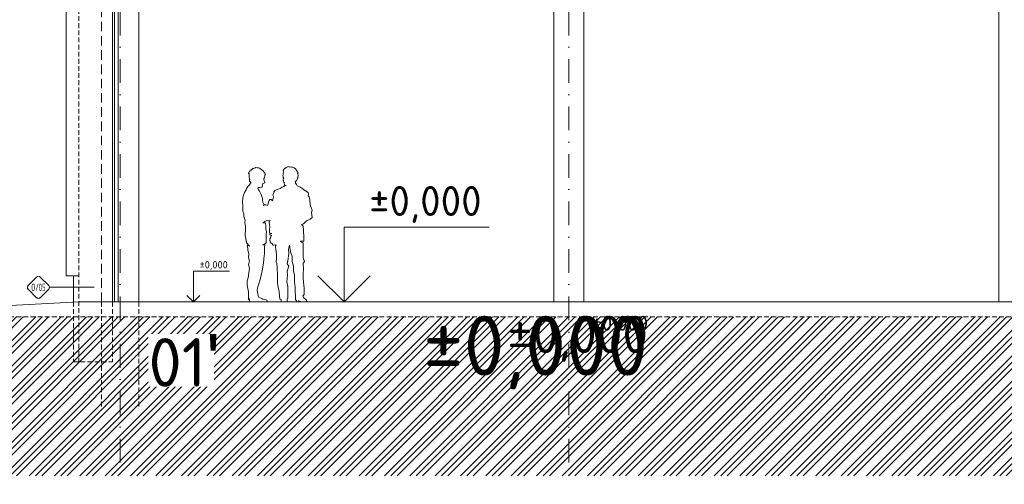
# Model space of a CAD drawing. Header units: millimetres. Extents: x -725694 to 4766210, y -2984614 to 2187451.
# Tile 34 of 256: x 4657 to 17825, y -47075 to -40860. Entities that reach past the tile are written whole.
import ezdxf
from ezdxf.enums import TextEntityAlignment as Align

# ---------------------------------------------------------------- set-up
doc = ezdxf.new("R2010")
doc.units = ezdxf.units.MM
for name, pattern in [('CENTERX2', [101.6, 63.5, -12.7, 12.7, -12.7]), ('DASHDOT', [25.4, 12.7, -6.35, 0, -6.35]), ('DASHED', [19.05, 12.7, -6.35]), ('DIVIDE', [31.75, 12.7, -6.35, 0, -6.35, 0, -6.35]), ('HIDDEN', [9.525, 6.35, -3.175])]:
    doc.linetypes.add(name, pattern=pattern)
for name, color, linetype in [('0 @ 1', 7, 'Continuous'), ('0 @ 10', 7, 'Continuous'), ('0 @ 100', 7, 'Continuous'), ('0 @ 200', 7, 'Continuous'), ('0 @ 250 (1)', 7, 'Continuous'), ('0 @ 250 (2)', 7, 'Continuous'), ('0 @ 400', 7, 'Continuous'), ('01-PLÁŇ', 7, 'Continuous')]:
    doc.layers.add(name, color=color, linetype=linetype)
for name, color, linetype, lineweight in [('A99_N_kce-pohl', 7, 'Continuous', 9), ('A99_N_kce-rez-sil', 7, 'Continuous', 18), ('A99_N_koty-200-vysk', 7, 'Continuous', 9), ('A99_N_koty-50-vysk', 7, 'Continuous', 9), ('A99_N_sraf @ 200', 7, 'Continuous', 0), ('A99_N_txt-popis-200', 7, 'Continuous', 5), ('A99_N_znaceni 50', 7, 'Continuous', 5), ('A99_S_kce-pohl', 7, 'Continuous', 5), ('A99_S_kce-rez-sil', 7, 'Continuous', 15), ('A99_S_kce-rez-ten', 7, 'Continuous', 9), ('A99_S_osy', 7, 'CENTERX2', 5), ('PBS - odstupy', 1, 'DIVIDE', 30)]:
    doc.layers.add(name, color=color, linetype=linetype, lineweight=lineweight)
doc.styles.add('A99_kota', font='isocpeur.ttf', dxfattribs={"height": 2})
doc.styles.add('A99_popis', font='isocpeur.ttf')
doc.styles.add('ad_popis 100', font='isocpeur.ttf', dxfattribs={"height": 200})

# ---------------------------------------------------------------- blocks, each defined once
blk = doc.blocks.new('*U113')
at = {"color": 0, "linetype": 'ByBlock', "lineweight": -2}
blk.add_line((-3, 0), (7, 0), dxfattribs=at)
for points in [[(0, 0), (0, 5), (0, 5), (9.7, 5)], [(-1.75, 1.75), (0, 0), (1.75, 1.75)]]:
    blk.add_lwpolyline(points, dxfattribs=at)
at = {"color": 0, "linetype": 'ByBlock', "lineweight": -2, "style": 'A99_kota'}
for tag, p in [('VYSKA', (9.2, 7.75)), ('POPIS', (9.2, 4.5))]:
    blk.add_attdef(tag, text='', height=2, dxfattribs=at).set_placement(p, align=Align.TOP_RIGHT)
blk = doc.blocks.new('*U6306')
at = {"layer": 'A99_N_koty-200-vysk', "lineweight": 5}
ref = blk.add_blockref('*U113', (8995, -44635), dxfattribs=dict(at, xscale=200, yscale=200, zscale=200))
ref.add_attrib('VYSKA', '±0,000', dxfattribs={"layer": '0 @ 200', "color": 0, "linetype": 'ByBlock', "lineweight": -2, "height": 400, "style": 'A99_kota'}).set_placement((10835, -43085), align=Align.TOP_RIGHT)
ref = blk.add_blockref('*U113', (8995, -44635), dxfattribs=dict(at, xscale=200, yscale=200, zscale=200))
ref.add_attrib('VYSKA', '±0,000', dxfattribs={"layer": '0 @ 100', "color": 0, "linetype": 'ByBlock', "lineweight": -2, "height": 200, "style": 'A99_kota'}).set_placement((13060, -44820), align=Align.TOP_RIGHT)
ref = blk.add_blockref('*U113', (8995, -44635), dxfattribs=dict(at, xscale=200, yscale=200, zscale=200))
ref.add_attrib('VYSKA', '±0,000', dxfattribs={"layer": '0 @ 1', "color": 0, "linetype": 'ByBlock', "lineweight": -2, "height": 2, "style": 'A99_kota'}).set_placement((13060, -44820), align=Align.TOP_RIGHT)
ref = blk.add_blockref('*U113', (8995, -44635), dxfattribs=dict(at, xscale=200, yscale=200, zscale=200))
ref.add_attrib('VYSKA', '±0,000', dxfattribs={"layer": '0 @ 400', "color": 0, "linetype": 'ByBlock', "lineweight": -2, "height": 800, "style": 'A99_kota'}).set_placement((13060, -44820), align=Align.TOP_RIGHT)
ref = blk.add_blockref('*U113', (8995, -44635), dxfattribs=dict(at, xscale=200, yscale=200, zscale=200))
ref.add_attrib('VYSKA', '±0,000', dxfattribs={"layer": '0 @ 10', "color": 0, "linetype": 'ByBlock', "lineweight": -2, "height": 20, "style": 'A99_kota'}).set_placement((13060, -44820), align=Align.TOP_RIGHT)
ref = blk.add_blockref('*U113', (8995, -44635), dxfattribs=dict(at, xscale=200, yscale=200, zscale=200))
ref.add_attrib('VYSKA', '±0,000', dxfattribs={"layer": '0 @ 250 (1)', "color": 0, "linetype": 'ByBlock', "lineweight": -2, "height": 500, "style": 'A99_kota'}).set_placement((13060, -44820), align=Align.TOP_RIGHT)
ref = blk.add_blockref('*U113', (8995, -44635), dxfattribs=dict(at, xscale=200, yscale=200, zscale=200))
ref.add_attrib('VYSKA', '±0,000', dxfattribs={"layer": '0 @ 250 (2)', "color": 0, "linetype": 'ByBlock', "lineweight": -2, "height": 500, "style": 'A99_kota'}).set_placement((13060, -44820), align=Align.TOP_RIGHT)
blk = doc.blocks.new('*U122')
at = {"color": 0, "linetype": 'ByBlock', "lineweight": -2}
blk.add_line((-3, 0), (7, 0), dxfattribs=at)
for points in [[(0, 0), (0, 8.2), (0, 8.2), (9.7, 8.2)], [(-1.75, 1.75), (0, 0), (1.75, 1.75)]]:
    blk.add_lwpolyline(points, dxfattribs=at)
at = {"color": 0, "linetype": 'ByBlock', "lineweight": -2, "style": 'A99_kota'}
for tag, p in [('VYSKA', (9.2, 10.95)), ('POPIS', (9.2, 7.7))]:
    blk.add_attdef(tag, text='', height=2, dxfattribs=at).set_placement(p, align=Align.TOP_RIGHT)
blk = doc.blocks.new('*U201')
at = {"color": 0}
for p, q in [((-0.72, 4.14), (-4.15, 0.71)), ((4.14, 0.71), (0.71, 4.14)), ((-4.15, -0.72), (-0.72, -4.15)), ((0.71, -4.15), (4.14, -0.72)), ((4.44, 0), (22.39, 0))]:
    blk.add_line(p, q, dxfattribs=at)
for centre, start, end in [((0, 3.42), 45, 135), ((-3.43, 0), 135, 225), ((3.42, 0), 315, 45), ((0, -3.43), 225, 315)]:
    blk.add_arc(centre, 1.01, start, end, dxfattribs=at)
at = {"color": 0, "linetype": 'ByBlock', "style": 'A99_popis', "width": 0.953108}
blk.add_attdef('SKLADBA', text='', height=3, rotation=0.0103, dxfattribs=at).set_placement((-2.86, -1.51), (2.86, -1.5), align=Align.FIT)
blk = doc.blocks.new('A$C09EE4D6F')
at = {"color": 8, "linetype": 'Continuous', "lineweight": 5}
for p, q in [((-91, 1388), (-88, 1399)), ((-86, 1384), (-91, 1388)), ((-88, 1399), (-83, 1396)), ((-85, 1380), (-86, 1384)), ((-84, 1372), (-85, 1380)), ((-85, 1362), (-84, 1372)), ((-83, 1396), (-81, 1408)), ((-81, 1408), (-75, 1409)), ((-75, 1409), (-73, 1415)), ((-73, 1415), (-69, 1424)), ((-69, 1424), (-64, 1422)), ((-64, 1422), (-54, 1431)), ((-54, 1431), (-48, 1436)), ((-48, 1436), (-41, 1442)), ((-41, 1442), (-38, 1439)), ((-38, 1439), (-32, 1444)), ((-32, 1444), (-18, 1446)), ((-18, 1446), (-14, 1450)), ((-14, 1450), (3, 1447)), ((3, 1447), (14, 1446)), ((14, 1446), (26, 1443)), ((26, 1443), (37, 1436)), ((37, 1436), (42, 1433)), ((42, 1433), (46, 1430)), ((46, 1430), (51, 1427)), ((51, 1427), (51, 1422)), ((51, 1422), (54, 1422)), ((54, 1422), (59, 1420)), ((59, 1420), (66, 1417)), ((66, 1417), (71, 1412)), ((71, 1412), (70, 1407)), ((70, 1407), (78, 1403)), ((78, 1403), (83, 1395)), ((83, 1395), (85, 1386)), ((85, 1386), (92, 1381)), ((88, 1373), (85, 1369)), ((92, 1381), (88, 1373)), ((277, 1366), (281, 1380)), ((279, 1411), (283, 1417)), ((289, 1405), (279, 1411)), ((281, 1423), (283, 1426)), ((283, 1417), (281, 1423)), ((281, 1380), (282, 1395)), ((282, 1395), (282, 1405)), ((282, 1405), (289, 1405)), ((283, 1426), (286, 1430)), ((286, 1430), (288, 1433)), ((287, 1437), (289, 1440)), ((288, 1433), (287, 1437)), ((289, 1440), (295, 1444)), ((294, 1446), (298, 1449)), ((295, 1444), (294, 1446)), ((298, 1449), (304, 1449)), ((304, 1449), (306, 1454)), ((306, 1454), (309, 1452)), ((309, 1452), (314, 1455)), ((314, 1455), (317, 1456)), ((317, 1456), (320, 1462)), ((320, 1462), (326, 1463)), ((326, 1463), (332, 1467)), ((332, 1467), (339, 1466)), ((339, 1466), (342, 1463)), ((342, 1463), (349, 1462)), ((349, 1462), (359, 1464)), ((359, 1464), (367, 1462)), ((367, 1462), (375, 1462)), ((375, 1462), (379, 1462)), ((379, 1462), (385, 1457)), ((385, 1457), (385, 1457)), ((385, 1457), (392, 1455)), ((392, 1455), (397, 1454)), ((397, 1454), (400, 1450)), ((400, 1450), (409, 1448)), ((409, 1448), (416, 1442)), ((416, 1442), (420, 1433)), ((420, 1433), (424, 1430)), ((424, 1430), (421, 1426)), ((421, 1426), (437, 1409)), ((440, 1401), (434, 1395)), ((434, 1395), (439, 1393)), ((437, 1409), (440, 1401)), ((439, 1393), (443, 1378)), ((443, 1378), (442, 1366)), ((-83, 1346), (-85, 1362)), ((-79, 1336), (-83, 1346)), ((-82, 1327), (-79, 1336)), ((-79, 1323), (-82, 1327)), ((-76, 1319), (-79, 1323)), ((-79, 1304), (-77, 1314)), ((-74, 1299), (-79, 1304)), ((-77, 1314), (-76, 1319)), ((-77, 1264), (-69, 1273)), ((-69, 1295), (-74, 1299)), ((-74, 1299), (-74, 1299)), ((-70, 1288), (-69, 1295)), ((-64, 1292), (-70, 1288)), ((-69, 1273), (-64, 1279)), ((-64, 1279), (-64, 1292)), ((62, 1276), (61, 1261)), ((69, 1281), (62, 1276)), ((83, 1286), (69, 1281)), ((82, 1341), (73, 1333)), ((73, 1333), (74, 1319)), ((74, 1319), (85, 1293)), ((85, 1369), (82, 1341)), ((85, 1293), (83, 1286)), ((282, 1360), (277, 1366)), ((281, 1352), (282, 1360)), ((287, 1347), (281, 1352)), ((283, 1336), (287, 1347)), ((283, 1322), (283, 1336)), ((287, 1322), (283, 1322)), ((284, 1308), (286, 1315)), ((290, 1299), (284, 1308)), ((286, 1315), (287, 1322)), ((295, 1290), (290, 1299)), ((294, 1288), (295, 1290)), ((295, 1285), (294, 1288)), ((296, 1278), (295, 1285)), ((298, 1270), (296, 1278)), ((314, 1264), (298, 1270)), ((414, 1308), (409, 1307)), ((409, 1307), (413, 1304)), ((413, 1304), (413, 1291)), ((413, 1291), (417, 1287)), ((417, 1314), (414, 1308)), ((421, 1315), (417, 1314)), ((417, 1287), (424, 1278)), ((423, 1318), (421, 1315)), ((427, 1323), (423, 1322)), ((423, 1322), (423, 1318)), ((424, 1278), (429, 1271)), ((431, 1329), (427, 1323)), ((429, 1271), (434, 1264)), ((434, 1336), (431, 1329)), ((435, 1343), (434, 1336)), ((437, 1350), (435, 1343)), ((442, 1366), (437, 1360)), ((437, 1360), (442, 1355)), ((442, 1355), (437, 1350)), ((-142, 1140), (-130, 1179)), ((-130, 1179), (-114, 1208)), ((-114, 1208), (-105, 1227)), ((-105, 1227), (-95, 1245)), ((-95, 1245), (-77, 1264)), ((20, 1235), (12, 1227)), ((12, 1227), (21, 1210)), ((31, 1238), (20, 1235)), ((21, 1210), (32, 1196)), ((43, 1239), (31, 1238)), ((32, 1196), (50, 1163)), ((55, 1238), (43, 1239)), ((50, 1163), (63, 1121)), ((59, 1246), (55, 1238)), ((61, 1261), (59, 1246)), ((176, 1158), (184, 1190)), ((184, 1190), (194, 1209)), ((194, 1209), (225, 1224)), ((225, 1224), (250, 1232)), ((250, 1232), (274, 1244)), ((274, 1244), (291, 1253)), ((291, 1253), (300, 1264)), ((300, 1264), (314, 1264)), ((434, 1264), (461, 1253)), ((461, 1253), (494, 1233)), ((494, 1233), (505, 1220)), ((505, 1220), (524, 1211)), ((524, 1211), (542, 1200)), ((542, 1200), (551, 1190)), ((551, 1190), (556, 1180)), ((556, 1180), (554, 1158)), ((-149, 1090), (-142, 1140)), ((-147, 1066), (-149, 1090)), ((-146, 1043), (-147, 1066)), ((63, 1121), (66, 1101)), ((66, 1101), (69, 1081)), ((69, 1081), (79, 1058)), ((79, 1058), (76, 1045)), ((119, 1047), (127, 1064)), ((127, 1064), (129, 1083)), ((129, 1083), (137, 1100)), ((137, 1100), (142, 1112)), ((142, 1112), (159, 1110)), ((159, 1110), (173, 1098)), ((173, 1098), (177, 1122)), ((181, 1145), (176, 1158)), ((177, 1122), (181, 1145)), ((554, 1158), (564, 1148)), ((564, 1148), (571, 1115)), ((571, 1115), (576, 1063)), ((576, 1063), (598, 1005)), ((-144, 1012), (-146, 1043)), ((-142, 981), (-144, 1012)), ((-132, 951), (-142, 981)), ((-130, 921), (-132, 951)), ((76, 1045), (87, 1051)), ((87, 1051), (100, 1051)), ((100, 1051), (119, 1047)), ((119, 1047), (119, 1047)), ((598, 1005), (593, 980)), ((593, 980), (600, 927)), ((-123, 902), (-130, 921)), ((-117, 884), (-123, 902)), ((-118, 856), (-117, 884)), ((-112, 821), (-118, 856)), ((96, 873), (73, 858)), ((73, 858), (100, 861)), ((115, 884), (96, 873)), ((100, 861), (105, 824)), ((128, 880), (115, 884)), ((152, 887), (128, 880)), ((140, 864), (142, 878)), ((145, 839), (140, 864)), ((142, 878), (152, 887)), ((510, 857), (486, 849)), ((486, 849), (506, 833)), ((540, 888), (510, 857)), ((578, 907), (540, 888)), ((600, 927), (578, 907)), ((-112, 795), (-112, 821)), ((-112, 718), (-112, 795)), ((105, 824), (108, 787)), ((108, 787), (113, 765)), ((113, 765), (113, 728)), ((149, 819), (145, 839)), ((146, 788), (149, 819)), ((147, 752), (146, 788)), ((171, 745), (147, 752)), ((151, 743), (171, 745)), ((152, 731), (151, 743)), ((506, 833), (509, 790)), ((509, 790), (514, 706)), ((-107, 688), (-112, 718)), ((-99, 641), (-107, 688)), ((-64, 607), (-99, 641)), ((103, 635), (74, 624)), ((113, 647), (103, 635)), ((113, 728), (113, 692)), ((113, 692), (113, 647)), ((174, 726), (152, 731)), ((153, 688), (161, 707)), ((153, 681), (153, 688)), ((156, 657), (153, 681)), ((166, 642), (156, 657)), ((161, 722), (174, 726)), ((161, 707), (161, 722)), ((174, 638), (166, 642)), ((187, 620), (174, 638)), ((517, 671), (482, 669)), ((482, 669), (510, 650)), ((510, 650), (511, 577)), ((514, 706), (517, 671)), ((-82, 563), (-86, 618)), ((-86, 618), (-64, 607)), ((-70, 525), (-82, 563)), ((74, 624), (101, 624)), ((98, 530), (90, 472)), ((101, 624), (98, 597)), ((98, 597), (98, 576)), ((98, 576), (98, 530)), ((192, 622), (187, 620)), ((210, 627), (192, 622)), ((223, 622), (210, 627)), ((213, 601), (213, 622)), ((213, 622), (223, 622)), ((219, 581), (213, 601)), ((222, 554), (219, 581)), ((227, 516), (222, 554)), ((357, 537), (348, 458)), ((365, 625), (355, 582)), ((355, 582), (357, 537)), ((375, 555), (365, 625)), ((393, 505), (375, 555)), ((511, 577), (512, 535)), ((512, 535), (512, 492)), ((-74, 485), (-70, 525)), ((-61, 447), (-74, 485)), ((-71, 408), (-61, 447)), ((88, 428), (77, 345)), ((90, 472), (88, 428)), ((226, 477), (227, 516)), ((226, 443), (226, 477)), ((231, 425), (226, 443)), ((235, 388), (231, 425)), ((348, 458), (344, 426)), ((344, 426), (361, 399)), ((397, 452), (393, 505)), ((412, 400), (397, 452)), ((512, 492), (526, 453)), ((526, 453), (514, 436)), ((514, 436), (516, 416)), ((-73, 267), (-67, 320)), ((-61, 369), (-71, 408)), ((-67, 320), (-64, 345)), ((-64, 345), (-61, 369)), ((77, 345), (57, 251)), ((243, 296), (235, 388)), ((361, 399), (345, 345)), ((345, 345), (348, 303)), ((413, 347), (412, 400)), ((425, 309), (413, 347)), ((516, 416), (520, 379)), ((520, 379), (517, 313)), ((-82, 233), (-73, 267)), ((-80, 187), (-82, 233)), ((51, 227), (32, 171)), ((57, 251), (51, 227)), ((241, 254), (243, 296)), ((244, 221), (241, 254)), ((247, 189), (244, 221)), ((348, 303), (343, 233)), ((343, 233), (353, 183)), ((425, 232), (425, 309)), ((435, 177), (425, 232)), ((517, 313), (516, 273)), ((516, 273), (522, 233)), ((522, 233), (530, 167)), ((-64, 117), (-80, 187)), ((-64, 87), (-64, 117)), ((32, 171), (27, 135)), ((27, 135), (42, 61)), ((262, 122), (247, 189)), ((272, 43), (262, 122)), ((353, 183), (356, 122)), ((356, 122), (356, 70)), ((440, 39), (435, 177)), ((530, 167), (532, 101)), ((-56, 32), (-66, 38)), ((-66, 38), (-48, 38)), ((-65, 45), (-64, 87)), ((-48, 38), (-65, 45)), ((-49, 15), (-56, 32)), ((42, 61), (77, 47)), ((77, 47), (91, 41)), ((91, 41), (111, 39)), ((111, 39), (134, 30)), ((134, 30), (137, 22)), ((137, 22), (137, 16)), ((285, 41), (272, 43)), ((285, 18), (285, 41)), ((351, 19), (285, 18)), ((356, 55), (349, 51)), ((349, 51), (351, 19)), ((356, 70), (356, 55)), ((451, 36), (440, 39)), ((451, 20), (451, 36)), ((468, 20), (451, 20)), ((476, 31), (468, 20)), ((499, 21), (476, 31)), ((563, 21), (499, 21)), ((532, 101), (519, 84)), ((519, 84), (524, 67)), ((524, 67), (558, 41)), ((558, 41), (563, 21))]:
    blk.add_line(p, q, dxfattribs=at)

msp = doc.modelspace()

# ---------------------------------------------------------------- hatches: boundary and pattern name
at = {"layer": 'A99_N_sraf @ 200', "linetype": 'Continuous', "lineweight": 0}
h = msp.add_hatch(dxfattribs=at)
h.set_pattern_fill('ZEM_PUVODNI', color=256, scale=0.3, angle=90)
h.set_pattern_definition([(225, (-1008875, 174330), (169.705627, -169.705627), []), (225, (-1008959.85, 174330), (169.705627, -169.705627), []), (225, (-1009044.7, 174330), (169.705627, -169.705627), [])])
h.paths.add_polyline_path([(-150, -44835), (-150, -46960), (155112.5, -46960), (155112.5, -44835)])

# ---------------------------------------------------------------- linework, layer by layer
at = {"layer": 'A99_N_kce-pohl', "color": 1, "linetype": 'DASHDOT', "lineweight": 5, "ltscale": 25}
msp.add_line((12000, -28685), (12000, -47075), dxfattribs=at)
at = {"layer": 'A99_N_kce-rez-sil', "color": 5, "linetype": 'Continuous', "lineweight": 18, "flags": 128}
msp.add_lwpolyline([(5925, -39470), (5975, -39470), (5975, -44635), (5925, -44635)], close=True, dxfattribs=at)
at = {"layer": 'A99_S_kce-pohl', "linetype": 'Continuous'}
for p, q in [((6250, -44635), (6250, -32611.9)), ((17750, -44635), (17750, -32611.9)), ((11800, -44635), (11800, -33515)), ((12200, -44635), (12200, -33515))]:
    msp.add_line(p, q, dxfattribs=at)
at = {"layer": 'A99_S_kce-pohl', "color": 5, "linetype": 'Continuous', "lineweight": 5}
for points in [[(5280, -39635), (5280, -44285)], [(5900, -39635), (5900, -44635)]]:
    msp.add_lwpolyline(points, dxfattribs=at)
at = {"layer": 'A99_S_kce-pohl', "color": 5, "linetype": 'Continuous'}
for points in [[(5280, -44285), (5375, -44285)], [(5375, -44635), (5375, -44285)]]:
    msp.add_lwpolyline(points, dxfattribs=at)
at = {"layer": 'A99_S_kce-rez-sil', "linetype": 'Continuous'}
msp.add_line((5450, -44635), (150800, -44635), dxfattribs=at)
at = {"layer": 'A99_S_kce-rez-sil', "color": 7, "linetype": 'HIDDEN', "lineweight": 5, "ltscale": 10}
msp.add_line((-150, -44835), (151100, -44835), dxfattribs=at)
at = {"layer": 'A99_S_kce-rez-sil', "linetype": 'Continuous'}
msp.add_lwpolyline([(5450, -44635), (3945, -44715)], dxfattribs=at)
at = {"layer": 'A99_S_kce-rez-sil', "color": 7, "linetype": 'HIDDEN', "lineweight": 5, "ltscale": 10}
for points in [[(5750, -44635), (5750, -46067.5)], [(6250, -44635), (6250, -46067.5)]]:
    msp.add_lwpolyline(points, dxfattribs=at)
at = {"layer": 'A99_S_kce-rez-ten', "color": 7, "linetype": 'DASHED', "ltscale": 10}
msp.add_line((5750, -44635), (5750, -30905), dxfattribs=at)
at = {"layer": 'A99_S_kce-rez-ten', "color": 5, "linetype": 'DASHED', "lineweight": 5, "ltscale": 5}
for points in [[(5450, -39575), (5450, -45435)], [(5450, -44285), (5375, -44285)], [(5375, -44635), (5375, -44635), (5375, -45435)], [(5900, -44635), (5900, -45435)], [(5375, -45435), (5900, -45435)]]:
    msp.add_lwpolyline(points, dxfattribs=at)
at = {"layer": 'A99_S_osy', "linetype": 'DASHDOT', "lineweight": 5, "ltscale": 25}
msp.add_line((6000, -28685), (6000, -47075), dxfattribs=at)

# ---------------------------------------------------------------- block references
at = {"layer": '01-PLÁŇ', "xscale": 1.248429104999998, "yscale": 1.248429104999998, "zscale": 1.248429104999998, "rotation": 358.8551984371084}
msp.add_blockref('A$C09EE4D6F', (7796.2, -44647.4), dxfattribs=at)
at = {"layer": 'A99_N_koty-50-vysk', "lineweight": 5, "xscale": 50, "yscale": 50, "zscale": 50}
msp.add_blockref('*U122', (6980, -44635), dxfattribs=at).add_auto_attribs({'VYSKA': '±0,000'})
at = {"layer": 'A99_N_znaceni 50', "lineweight": 5}
ref = msp.add_blockref('*U201', (4908, -44440), dxfattribs=dict(at, xscale=33.325, yscale=33.325, zscale=33.325))
ref.add_attrib('SKLADBA', 'O/05', dxfattribs={"layer": '0', "color": 0, "linetype": 'ByBlock', "height": 100, "rotation": 0.01026, "style": 'A99_popis', "width": 0.657151}).set_placement((4812.5, -44490.2), (5003.1, -44490.1), align=Align.FIT)
at = {"layer": 'PBS - odstupy', "color": 4, "linetype": 'Continuous', "lineweight": 0}
msp.add_blockref('*U6306', (0, 0), dxfattribs=at)

# ---------------------------------------------------------------- next in the draw order: texts
at = {"layer": 'A99_N_txt-popis-200', "color": 1, "lineweight": 0, "insert": (6380, -45065), "char_height": 650, "attachment_point": 1, "style": 'ad_popis 100', "bg_fill": 3, "box_fill_scale": 1, "bg_fill_color": 256, "bg_fill_transparency": 0}
msp.add_mtext_dynamic_manual_height_columns("01{\\fArial|b0|i0|c238|p34;\\H1.08333x;'}", width=875, gutter_width=1000, heights=[0], dxfattribs=at)

doc.saveas('drawing.dxf')
